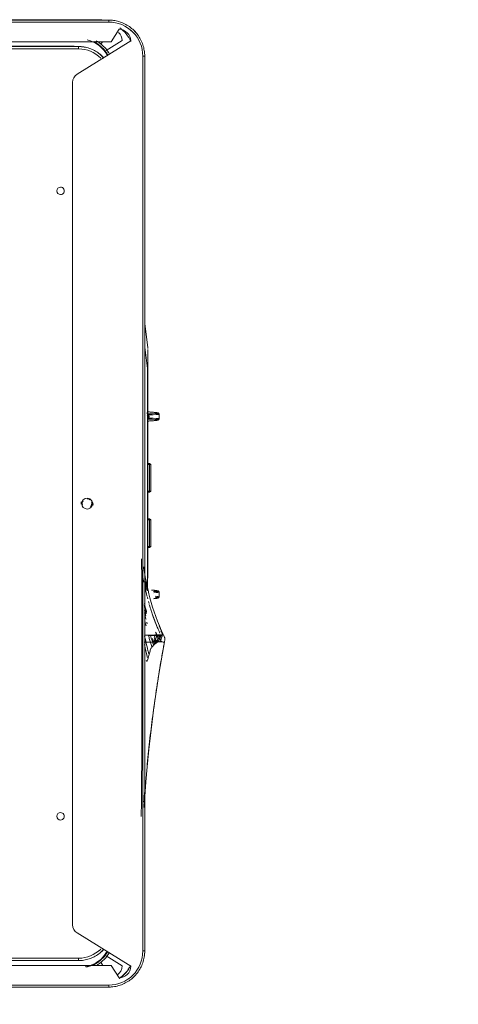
# Model space of a CAD drawing. Header units: millimetres. Extents: x 24644 to 52152, y 2709 to 38988.
# Tile 23 of 93: x 27694 to 27876, y 36672 to 37081. Entities that reach past the tile are written whole.
import ezdxf

# ---------------------------------------------------------------- set-up
doc = ezdxf.new("R2010")
doc.units = ezdxf.units.MM
doc.linetypes.add('ADSK_Скрыто', pattern=[300, 150, -150])
for name, color, linetype, lineweight in [('A-____-____-DIMS', 211, 'Continuous', 9), ('A-____-____-DIMS-50', 211, 'Continuous', 9), ('A-DETL-____-HDLN', 90, 'ADSK_Скрыто', 9), ('G-XREF-____-OTLN', 8, 'Continuous', 9)]:
    doc.layers.add(name, color=color, linetype=linetype, lineweight=lineweight)
doc.styles.add('GOST Common', font='GOST_Common.ttf', dxfattribs={"width": 0.9, "height": 125})
doc.dimstyles.new('ADSK_Основной_2_5_мм', dxfattribs={"dimscale": 304.8, "dimtxt": 0.412449, "dimasz": 0.328084, "dimexe": 0.246063, "dimexo": 0.000807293, "dimgap": 0.049213, "dimtad": 1, "dimdec": 0, "dimlfac": 304.8, "dimdsep": 46, "dimtxsty": 'GOST Common', "dimblk1": 'OBLIQUE', "dimblk2": 'OBLIQUE', "dimsah": 1, "dimcen": 0.09, "dimdle": 0.246063, "dimazin": 2, "dimtfac": 1, "dimtdec": 4, "dimtix": 1, "dimtmove": 0, "dimatfit": 3, "dimfxl": 1, "dimtvp": 1, "dimtolj": 1, "dimtzin": 0, "dimlwd": 20, "dimlwe": 20, "dimarcsym": 2})

# ---------------------------------------------------------------- blocks, each defined once
blk = doc.blocks.new('City Class FR - City Class F_iam-1595380-В_Этаж 01_Вентиляция')
at = {"layer": 'A-DETL-____-HDLN'}
for p, q in [((172.58, -245.94), (172.58, -245.89)), ((47.19, -276.83), (47.21, -276.83)), ((47.3, -276.82), (47.3, -276.75)), ((-72.43, -282.56), (-72.44, -282.52)), ((-72.43, -282.62), (-72.43, -282.59)), ((-72.43, -282.68), (-72.43, -282.65)), ((-72, -283.56), (-72, -283.59))]:
    blk.add_line(p, q, dxfattribs=at)
at = {"layer": 'A-DETL-____-HDLN', "flags": 128}
for points in [[(18.72, -277.46), (18.72, -277.46), (18.73, -277.46), (18.73, -277.46), (18.73, -277.46), (18.74, -277.46), (18.74, -277.46)], [(18.78, -277.46), (18.77, -277.46), (18.77, -277.46), (18.76, -277.46), (18.76, -277.46), (18.76, -277.46), (18.76, -277.46)], [(-56.73, -281.32), (-56.76, -281.23), (-56.78, -281.13), (-56.81, -281.02)], [(-53.75, -281.31), (-53.72, -281.22), (-53.7, -281.12), (-53.68, -281.01)], [(17.27, -281.16), (17.24, -281.07), (17.22, -280.97), (17.19, -280.86)], [(20.25, -281.15), (20.28, -281.06), (20.3, -280.96), (20.32, -280.85)], [(-73.47, -284.19), (-73.55, -284.2), (-73.63, -284.21), (-73.71, -284.22), (-73.78, -284.22), (-73.86, -284.23)]]:
    blk.add_lwpolyline(points, dxfattribs=at)
at = {"layer": 'A-DETL-____-HDLN'}
for points in [[(38.72, -276.89), (38.73, -276.89), (38.73, -276.88), (38.74, -276.87)], [(47.18, -276.82), (47.15, -276.83), (47.12, -276.83), (47.08, -276.83)], [(47.24, -276.82), (47.24, -276.82), (47.23, -276.82), (47.21, -276.83)], [(-72.86, -282.2), (-72.89, -282.19), (-72.92, -282.18), (-72.96, -282.17)], [(-72.58, -282.34), (-72.6, -282.32), (-72.63, -282.3), (-72.67, -282.29)], [(-72.52, -282.38), (-72.54, -282.36), (-72.56, -282.35), (-72.58, -282.34)], [(-72.46, -282.45), (-72.47, -282.44), (-72.47, -282.43), (-72.48, -282.42)], [(-75, -284.12), (-75, -284.12), (-75, -284.09), (-75, -284.04)], [(-74.84, -283.08), (-74.83, -283.12), (-74.83, -283.13), (-74.83, -283.13)], [(-74.83, -283.13), (-74.83, -283.13), (-74.82, -283.1), (-74.82, -283.06)], [(-72.51, -283.06), (-72.47, -283.07), (-72.41, -283.1), (-72.36, -283.12), (-72.33, -283.13)], [(-72.42, -282.78), (-72.43, -282.78), (-72.43, -282.74), (-72.43, -282.69)], [(-72.42, -282.74), (-72.42, -282.77), (-72.42, -282.78), (-72.42, -282.78)], [(-72.21, -283.18), (-72.18, -283.2), (-72.16, -283.21), (-72.13, -283.23)], [(-72.13, -283.23), (-72.11, -283.24), (-72.08, -283.27), (-72.05, -283.3), (-72.04, -283.31)], [(-72, -283.59), (-72, -283.65), (-72.01, -283.69), (-72.01, -283.69)], [(-72.01, -283.69), (-72.01, -283.7), (-72.01, -283.69), (-72.01, -283.66)]]:
    blk.add_open_spline(points, degree=3, dxfattribs=at)
at = {"layer": 'G-XREF-____-OTLN'}
for p, q in [((-209.49, -262.24), (-210.12, 26.85)), ((173.88, 27.68), (174.51, -261.41)), ((-207.97, -40.43), (-207.52, -248.62)), ((-207.97, -40.43), (-207.52, -248.62)), ((-206.52, -248.62), (-206.97, -40.43)), ((171.02, -39.61), (171.48, -247.8)), ((172.48, -247.8), (172.02, -39.61)), ((172.59, -245.27), (172.15, -39.6)), ((183.67, -256.68), (183.28, -79.68)), ((183.67, -256.68), (183.28, -79.68)), ((-218.88, -84.17), (-218.5, -261.17)), ((-218.88, -84.17), (-218.5, -261.17)), ((-218.08, -84.17), (-217.7, -261.17)), ((182.7, -260.3), (182.32, -83.3)), ((183.5, -260.29), (183.12, -83.3)), ((157.57, -245.35), (-192.63, -246.11)), ((172.58, -245.89), (172.59, -245.33)), ((-196.03, -248.01), (-209.81, -270.35)), ((174.86, -269.51), (160.98, -247.24)), ((172.46, -248.47), (172.46, -248.42)), ((172.58, -245.94), (172.58, -245.89)), ((173.56, -257.1), (174.5, -257.68)), ((183.49, -261.01), (183.65, -257.4)), ((183.5, -260.29), (183.67, -256.68)), ((183.65, -257.4), (183.67, -256.8)), ((-205.56, -260.11), (-209.64, -266.73)), ((-209.5, -258.73), (-208.19, -257.92)), ((175.02, -265.9), (170.87, -259.24)), ((174.51, -261.41), (179.72, -264.63)), ((-214.7, -265.48), (-209.49, -262.24)), ((-203.47, -275.34), (-8, -274.91)), ((-203.46, -276.13), (-8, -275.71)), ((-203.46, -276.13), (-8, -275.71)), ((38.72, -276.89), (-48.43, -277.11)), ((-39.23, -277.04), (2.71, -276.95)), ((-35.75, -276.93), (-35.75, -277.82)), ((-35.25, -278.26), (-35.75, -277.76)), ((-35.75, -277.82), (-35.25, -277.82)), ((-35.75, -277.82), (-35.25, -278.32)), ((-35.25, -277.82), (-35.25, -276.93)), ((-24.25, -277.79), (-35.25, -277.82)), ((-35.25, -278.32), (-35.25, -277.82)), ((-35.25, -278.32), (-24.25, -278.29)), ((-24.25, -276.91), (-24.25, -277.79)), ((-23.75, -277.73), (-24.25, -278.23)), ((-24.25, -277.79), (-23.75, -277.79)), ((-24.25, -278.29), (-23.75, -277.79)), ((-24.25, -277.79), (-24.25, -278.29)), ((-23.75, -277.79), (-23.75, -276.91)), ((-12.75, -276.89), (-12.75, -277.77)), ((-12.25, -278.21), (-12.75, -277.71)), ((-12.75, -277.77), (-12.25, -277.77)), ((-12.75, -277.77), (-12.25, -278.27)), ((-12.25, -277.77), (-12.25, -276.89)), ((-1.25, -277.74), (-12.25, -277.77)), ((-12.25, -278.27), (-12.25, -277.77)), ((-1.25, -278.24), (-12.25, -278.27)), ((-8, -274.91), (168.53, -274.53)), ((-8, -275.71), (168.54, -275.33)), ((-8, -275.71), (168.54, -275.33)), ((-1.25, -276.86), (-1.25, -277.74)), ((-0.75, -277.68), (-1.25, -278.18)), ((-1.25, -277.74), (-0.75, -277.74)), ((-1.25, -278.24), (-0.75, -277.74)), ((-1.25, -277.74), (-1.25, -278.24)), ((-0.75, -277.74), (-0.75, -276.86)), ((38.72, -276.89), (39.09, -276.89)), ((38.75, -276.78), (47.56, -275.59)), ((47.19, -276.83), (47.21, -276.83)), ((57.34, -275.57), (47.29, -276.82)), ((47.3, -276.82), (57.33, -275.57)), ((47.3, -276.82), (47.3, -276.75)), ((-72.43, -282.56), (-72.44, -282.52)), ((-72.43, -282.62), (-72.43, -282.59)), ((-72.43, -282.68), (-72.43, -282.65)), ((-72, -283.56), (-72, -283.59))]:
    blk.add_line(p, q, dxfattribs=at)
at = {"layer": 'G-XREF-____-OTLN', "flags": 128}
for points in [[(-207.52, -248.62), (-207.51, -249.18), (-207.47, -249.74), (-207.42, -250.3), (-207.34, -250.85), (-207.24, -251.4), (-207.11, -251.95), (-206.97, -252.49), (-206.8, -253.02), (-206.61, -253.55), (-206.41, -254.07), (-206.18, -254.58), (-205.93, -255.08), (-205.66, -255.57), (-205.37, -256.05), (-205.06, -256.52), (-204.73, -256.98), (-204.39, -257.42), (-204.03, -257.85), (-203.65, -258.26), (-203.25, -258.66), (-202.84, -259.04)], [(167.73, -258.33), (168.14, -257.95), (168.54, -257.56), (168.92, -257.15), (169.29, -256.72), (169.63, -256.28), (169.96, -255.83), (170.27, -255.37), (170.57, -254.89), (170.84, -254.4), (171.09, -253.9), (171.32, -253.39), (171.54, -252.87), (171.73, -252.35), (171.9, -251.81), (172.05, -251.27), (172.17, -250.73), (172.28, -250.18), (172.36, -249.62), (172.42, -249.07), (172.46, -248.51), (172.46, -248.47)], [(-218.5, -261.17), (-218.48, -261.77), (-218.45, -262.36), (-218.38, -262.96), (-218.3, -263.56), (-218.19, -264.15), (-218.06, -264.73), (-217.9, -265.31), (-217.72, -265.88), (-217.52, -266.45), (-217.3, -267), (-217.05, -267.55), (-216.79, -268.09), (-216.5, -268.61), (-216.19, -269.13), (-215.86, -269.63), (-215.51, -270.12), (-215.14, -270.59), (-214.75, -271.05), (-214.35, -271.49), (-213.92, -271.92), (-213.48, -272.32), (-213.03, -272.71), (-212.56, -273.09), (-212.07, -273.44), (-211.57, -273.77), (-211.06, -274.09), (-210.54, -274.38), (-210, -274.65), (-209.46, -274.9), (-208.9, -275.13), (-208.34, -275.33), (-207.77, -275.51), (-207.19, -275.67), (-206.6, -275.81), (-206.01, -275.92), (-205.42, -276.01), (-204.82, -276.07), (-204.22, -276.12), (-203.63, -276.13), (-203.46, -276.13)], [(168.54, -275.33), (169.14, -275.31), (169.73, -275.27), (170.33, -275.21), (170.93, -275.13), (171.52, -275.02), (172.1, -274.89), (172.68, -274.73), (173.25, -274.55), (173.82, -274.35), (174.37, -274.13), (174.92, -273.88), (175.46, -273.62), (175.98, -273.33), (176.5, -273.02), (177, -272.69), (177.49, -272.34), (177.96, -271.97), (178.42, -271.58), (178.86, -271.18), (179.29, -270.75), (179.69, -270.31), (180.09, -269.86), (180.46, -269.39), (180.81, -268.9), (181.14, -268.4), (181.46, -267.89), (181.75, -267.37), (182.02, -266.83), (182.27, -266.29), (182.5, -265.73), (182.7, -265.17), (182.88, -264.59), (183.04, -264.02), (183.18, -263.43), (183.29, -262.84), (183.38, -262.25), (183.44, -261.65), (183.49, -261.05), (183.49, -261.01)], [(-147.61, -274.58), (-146.91, -274.59), (-142.2, -274.65), (-134.02, -274.7), (-122.97, -274.72), (-116.49, -274.72), (-104.94, -274.72), (-89.02, -274.71), (-75.18, -274.69)], [(-143.85, -275.72), (-143.21, -275.74), (-133.08, -276.42), (-126.96, -276.95), (-119.75, -277.66), (-111.53, -278.58), (-102.2, -279.77), (-87.51, -281.94), (-74.99, -284.07)], [(-72.19, -274.69), (-72.81, -274.69), (-73.4, -274.69), (-74.44, -274.69), (-75.18, -274.7)], [(-72.19, -274.69), (-64.49, -274.65), (-57.96, -274.62), (-52.55, -274.58), (-48.02, -274.54), (-41.82, -274.44), (-40.4, -274.39)], [(-53.78, -276.97), (-9.63, -276.88), (38.75, -276.78)], [(-48.43, -277.11), (-9.66, -277.01), (38.72, -276.89)], [(-39.43, -277.04), (-39.37, -277.04), (-39.23, -277.04)], [(2.71, -276.95), (2.85, -276.95), (2.91, -276.94)], [(17.77, -281.62), (17.47, -281.49), (17.36, -281.36), (17.3, -281.25), (17.27, -281.16), (17.24, -281.07), (17.22, -280.97), (17.19, -280.86), (17.17, -280.74), (17.15, -280.61), (17.13, -280.47), (17.11, -280.32), (17.09, -280.16), (17.07, -279.98), (17.05, -279.79), (17.03, -279.59), (17.01, -279.38), (16.99, -279.16), (16.97, -278.93), (16.95, -278.68), (16.93, -278.43), (16.92, -278.17), (16.9, -277.9), (16.88, -277.62), (16.87, -277.33), (16.85, -277.03), (16.85, -276.96)], [(18.09, -276.83), (18.65, -277.46), (18.7, -277.46), (18.72, -277.46), (18.72, -277.46), (18.73, -277.46), (18.73, -277.46), (18.73, -277.46), (18.74, -277.46), (18.74, -277.46)], [(19.5, -276.71), (18.84, -277.46), (18.8, -277.46), (18.78, -277.46), (18.77, -277.46), (18.77, -277.46), (18.76, -277.46), (18.76, -277.46), (18.76, -277.46), (18.76, -277.46)], [(19.75, -281.62), (20.04, -281.49), (20.16, -281.35), (20.21, -281.25), (20.25, -281.15), (20.28, -281.06), (20.3, -280.96), (20.32, -280.85), (20.34, -280.74), (20.37, -280.61), (20.39, -280.47), (20.41, -280.31), (20.43, -280.15), (20.44, -279.97), (20.46, -279.78), (20.48, -279.58), (20.5, -279.37), (20.52, -279.15), (20.54, -278.92), (20.56, -278.68), (20.57, -278.42), (20.59, -278.16), (20.61, -277.89), (20.62, -277.61), (20.64, -277.32), (20.65, -277.02), (20.66, -276.96)], [(-56.23, -281.78), (-56.53, -281.65), (-56.64, -281.52), (-56.7, -281.41), (-56.73, -281.32), (-56.76, -281.23), (-56.78, -281.13), (-56.81, -281.02), (-56.83, -280.9), (-56.85, -280.77), (-56.87, -280.63), (-56.89, -280.48), (-56.91, -280.32), (-56.93, -280.14), (-56.95, -279.95), (-56.97, -279.75), (-56.99, -279.54)], [(-56.23, -281.78), (-55.86, -281.81), (-55.48, -281.83), (-55.1, -281.83), (-54.72, -281.82), (-54.35, -281.79), (-54.25, -281.78)], [(-54.25, -281.78), (-53.96, -281.65), (-53.84, -281.51), (-53.79, -281.41), (-53.75, -281.31), (-53.72, -281.22), (-53.7, -281.12), (-53.68, -281.01), (-53.66, -280.9), (-53.63, -280.77), (-53.61, -280.63), (-53.59, -280.47), (-53.57, -280.31), (-53.56, -280.13), (-53.54, -279.95), (-53.52, -279.75), (-53.5, -279.53), (-53.48, -279.31), (-53.46, -279.08), (-53.44, -278.84), (-53.43, -278.58)], [(17.77, -281.62), (18.14, -281.65), (18.52, -281.67), (18.9, -281.67), (19.28, -281.65), (19.65, -281.63), (19.75, -281.62)], [(-72.01, -283.7), (-72.76, -284.01), (-73.12, -284.12), (-73.3, -284.16), (-73.47, -284.19), (-73.55, -284.2), (-73.63, -284.21), (-73.71, -284.22), (-73.78, -284.22), (-73.86, -284.23), (-74.01, -284.23), (-75.01, -284.13)]]:
    blk.add_lwpolyline(points, dxfattribs=at)
at = {"layer": 'G-XREF-____-OTLN'}
for centre, major_axis, ratio, start_param, end_param in [((-147.54, -241), (-1.55, 0.07), 0.999987, 3.189473, 6.331065), ((-147.54, -241), (-1.55, 0.07), 0.999987, 0.04788, 3.189473), ((112.46, -240.43), (-1.55, 0.07), 0.999987, 3.189473, 6.331065), ((112.46, -240.43), (-1.55, 0.07), 0.999987, 0.04788, 3.189473), ((157.58, -249.35), (-4, 0.18), 0.999987, 3.744468, 4.760269), ((158.59, -245.25), (-13.99, 0.64), 0.999987, 3.141593, 3.189473), ((158.59, -245.3), (-13.99, 0.64), 0.999987, 3.141593, 3.189473), ((-193.52, -248.54), (-13.99, 0.64), 0.999987, 0.04788, 0.106645), ((-206.52, -248.62), (1, 0.002), 0.005175, 3.141593, 4.712141), ((-193.52, -248.59), (-13.99, 0.64), 0.999987, 0.04788, 0.107322), ((-193.52, -248.6), (-12.99, 0.59), 0.999987, 0.04788, 0.833278), ((-192.62, -250.11), (-4, 0.18), 0.999987, 4.760269, 5.77607), ((-17.52, -251.77), (-2.25, 0.1), 0.999987, 3.189473, 6.331065), ((-17.51, -251.71), (-2, 0.09), 0.999987, 4.142626, 5.037101), ((-17.51, -251.66), (-2, 0.09), 0.999987, 4.177243, 5.018943), ((-17.52, -251.72), (-2.5, 0.11), 0.999987, 4.477005, 4.843332), ((158.48, -247.83), (-12.99, 0.59), 0.999987, 2.404074, 3.189473), ((171.48, -247.8), (1, 0.002), 0.005175, 4.712141, 6.282937), ((158.48, -247.83), (-13.99, 0.64), 0.999987, 3.016128, 3.189473), ((158.48, -247.78), (-13.99, 0.64), 0.999987, 3.026565, 3.189473), ((-197.35, -249.12), (-13.19, 0.6), 0.999987, 0.257568, 0.815669), ((-197.35, -249.12), (-12.99, 0.59), 0.999987, 0.21953, 1.114499), ((-17.52, -251.77), (-2.25, 0.1), 0.999987, 0.04788, 3.189473), ((-17.51, -251.66), (-2, 0.09), 0.999987, 0.864511, 1.970028), ((-17.51, -251.71), (-2, 0.09), 0.999987, 0.899128, 1.95187), ((-17.51, -251.71), (-2, 0.09), 0.999987, 2.52273, 3.141593), ((162.64, -248.34), (-12.99, 0.59), 0.999987, 2.100031, 2.948572), ((-197.35, -249.12), (-13.99, 0.64), 0.999987, 0.603351, 0.701711), ((-193.52, -248.54), (-13.19, 0.6), 0.999987, 0.777606, 0.833278), ((-17.52, -251.72), (-2.5, 0.11), 0.999987, 1.271607, 1.737534), ((158.48, -247.83), (-13.99, 0.64), 0.999987, 2.357514, 2.518847), ((158.48, -247.78), (-13.99, 0.64), 0.999987, 2.404074, 2.512562), ((162.64, -248.34), (-13.19, 0.6), 0.999987, 2.101086, 2.38609), ((162.64, -248.34), (-13.99, 0.64), 0.999987, 2.533798, 2.680358), ((168.67, -256.71), (-14.98, 0.69), 0.999987, 3.141593, 3.189473), ((-217.7, -261.16), (0.8, 0.002), 0.005175, 3.141593, 4.712141), ((-203.5, -261.13), (-14.98, 0.69), 0.999987, 0.04788, 0.14622), ((-203.5, -261.14), (-14.19, 0.65), 0.999987, 0.04788, 1.618676), ((-197.35, -249.12), (-13.19, 0.6), 0.999987, 0.850861, 1.113796), ((-197.35, -249.12), (-13.99, 0.64), 0.999987, 0.967623, 1.05857), ((-193.52, -248.59), (-13.99, 0.64), 0.999987, 0.786574, 0.889788), ((-193.52, -248.54), (-13.99, 0.64), 0.999987, 0.833278, 0.89147), ((168.5, -260.33), (-14.19, 0.65), 0.999987, 1.618676, 3.189473), ((162.64, -248.34), (-13.99, 0.64), 0.999987, 2.178367, 2.269445), ((182.7, -260.29), (0.8, 0.002), 0.005175, 4.712141, 6.282937), ((168.5, -260.33), (-14.98, 0.69), 0.999987, 3.051487, 3.189473), ((-203.33, -257.52), (-14.16, 0.65), 0.999987, 0.650685, 1.160254), ((-203.33, -257.52), (-14.09, 0.64), 0.999987, 0.651395, 1.161353), ((-209.7, -265.35), (-4.99, 0.23), 0.999987, 0.072495, 1.594062), ((-209.53, -261.73), (-4.99, 0.23), 0.999987, 0.690904, 1.594062), ((168.67, -256.71), (-14.16, 0.65), 0.999987, 2.054638, 2.572619), ((174.72, -264.52), (-4.99, 0.23), 0.999987, 1.643291, 3.164858), ((174.89, -260.9), (-4.99, 0.23), 0.999987, 1.643291, 2.404074), ((168.5, -260.33), (-14.98, 0.69), 0.999987, 2.331136, 2.486693), ((168.5, -260.33), (-14.16, 0.65), 0.999987, 2.404074, 2.600275), ((-203.5, -261.13), (-14.98, 0.69), 0.999987, 0.778888, 0.889682), ((-203.5, -261.13), (-14.98, 0.69), 0.999987, 1.474516, 1.618676), ((-203.47, -275.33), (-0.002, 0.8), 0.000248, 1.575972, 3.141593), ((17.35, -276.94), (0.499, 0.026), 0.526838, 3.080388, 3.141593), ((17.14, -272.26), (-0.18, 8.87), 0.051989, 2.126511, 4.14449), ((18.13, -277.01), (-0.5, 0.007), 0.537135, 0.061675, 1.509599), ((17.58, -272.25), (-0.19, 9.37), 0.051989, 3.135501, 4.14449), ((19.37, -277.01), (0.5, 0.009), 0.537128, 4.772998, 6.220923), ((19.89, -272.24), (0.15, 9.37), 0.052485, 2.138704, 3.147693), ((20.33, -272.25), (0.14, 8.88), 0.052485, 2.138704, 4.156683), ((20.16, -276.93), (-0.499, 0.024), 0.526816, 3.141593, 3.20338), ((168.53, -274.53), (-0.002, 0.8), 0.000248, 1.575972, 3.141593), ((168.5, -260.33), (-14.98, 0.69), 0.999987, 1.618676, 1.762837), ((-56.86, -272.42), (-0.18, 8.87), 0.051989, 2.688037, 3.615339), ((-56.42, -272.41), (-0.19, 9.37), 0.051989, 2.576385, 3.135162), ((-56.42, -272.41), (-0.19, 9.37), 0.051989, 3.135501, 3.734914), ((-54.11, -272.4), (0.15, 9.37), 0.052485, 2.450078, 3.147693), ((-54.11, -272.4), (0.15, 9.37), 0.052485, 3.148085, 3.729955), ((-53.67, -272.41), (0.14, 8.88), 0.052485, 2.499231, 3.818154), ((17.58, -272.25), (-0.19, 9.37), 0.051989, 2.548225, 3.135162), ((19.89, -272.24), (0.15, 9.37), 0.052485, 3.148085, 3.729955)]:
    blk.add_ellipse(centre, major_axis=major_axis, ratio=ratio, start_param=start_param, end_param=end_param, dxfattribs=at)
for points, knots in [([(-209.59, -255.98), (-209.24, -256.62), (-208.52, -257.68), (-207.24, -259.09), (-205.85, -260.33), (-204.84, -261.02), (-204.24, -261.35)], [0.1029926, 0.1029926, 0.1029926, 0.1029926, 0.3333333, 0.5, 0.6666667, 0.8830029, 0.8830029, 0.8830029, 0.8830029]), ([(-203.82, -260.67), (-203.91, -260.62), (-204.45, -260.31), (-205.42, -259.64), (-206.69, -258.51), (-207.82, -257.25), (-208.74, -255.93), (-209.22, -254.98), (-209.43, -254.5)], [0.1365701, 0.1365701, 0.1365701, 0.1365701, 0.1666667, 0.3333333, 0.5, 0.6666667, 0.8333333, 1, 1, 1, 1]), ([(174.54, -254.1), (174.38, -254.44), (173.96, -255.24), (173.14, -256.43), (172.01, -257.7), (170.75, -258.83), (169.71, -259.55), (169.08, -259.91), (168.91, -260)], [0.0502941, 0.0502941, 0.0502941, 0.0502941, 0.1666667, 0.3333333, 0.5, 0.6666667, 0.8333333, 0.8925176, 0.8925176, 0.8925176, 0.8925176]), ([(169.34, -260.68), (170.03, -260.31), (171.13, -259.57), (172.59, -258.25), (173.71, -257), (174.32, -256.13), (174.59, -255.69)], [0.0868997, 0.0868997, 0.0868997, 0.0868997, 0.3333333, 0.5, 0.6666667, 0.8297312, 0.8297312, 0.8297312, 0.8297312]), ([(-75, -284.04), (-75.57, -283.94), (-77.9, -283.52), (-83.74, -282.5), (-92.53, -281.09), (-103.11, -279.57), (-113.72, -278.24), (-121.45, -277.4), (-125.64, -276.98), (-126.29, -276.92)], [-113.969137, -113.969137, -113.969137, -113.969137, -112.219955, -106.876147, -96.188533, -85.500918, -74.813303, -64.125688, -62.174224, -62.174224, -62.174224, -62.174224]), ([(-82.76, -276.52), (-82.84, -276.57), (-82.96, -276.67), (-82.96, -276.86), (-82.58, -277.1), (-81.72, -277.36), (-80.31, -277.68), (-78.96, -277.98), (-78, -278.32), (-77.5, -278.6), (-77.09, -278.9), (-76.53, -279.3), (-75.95, -279.85), (-75.41, -280.57), (-75.03, -281.3), (-74.89, -281.98), (-74.92, -282.8), (-75.07, -283.64), (-75, -284.21), (-75, -284.11), (-75, -284.04)], [0.2, 0.2, 0.2, 0.2, 0.2125, 0.225, 0.25, 0.275, 0.3, 0.35, 0.375, 0.4, 0.425, 0.45, 0.5, 0.55, 0.6, 0.65, 0.7, 0.8, 0.9, 1, 1, 1, 1]), ([(-76.1, -275.78), (-77.8, -276.12), (-79.6, -276.51), (-81.38, -276.93), (-81.53, -276.97)], [-0.20717011, -0.20717011, -0.20717011, -0.20717011, -0.125, -0.1172475, -0.1172475, -0.1172475, -0.1172475]), ([(-79.99, -277.58), (-79.5, -277.45), (-77.03, -276.82), (-74.48, -276.23), (-72.38, -275.8)], [-0.8999686, -0.8999686, -0.8999686, -0.8999686, -0.875, -0.7741154, -0.7741154, -0.7741154, -0.7741154]), ([(-77.28, -278.89), (-76.18, -278.54), (-74.55, -278.04), (-72.89, -277.57), (-72.36, -277.43)], [-0.93240576, -0.93240576, -0.93240576, -0.93240576, -0.875, -0.84881429, -0.84881429, -0.84881429, -0.84881429]), ([(-75.13, -275.59), (-75.12, -275.89), (-75.09, -276.66), (-75.04, -278.1), (-74.98, -279.73), (-74.92, -281.26), (-74.87, -282.52), (-74.84, -283.08), (-74.83, -283.13), (-74.83, -283.13)], [-0.7577692, -0.7577692, -0.7577692, -0.7577692, -0.6666667, -0.5555556, -0.4444444, -0.3333333, -0.2222222, -0.1111111, -0.066232, -0.066232, -0.066232, -0.066232]), ([(-72.22, -275.97), (-72.22, -276.15), (-72.24, -276.76), (-72.28, -277.96), (-72.32, -279.53), (-72.36, -281.01), (-72.4, -282.22), (-72.42, -282.73), (-72.42, -282.78), (-72.42, -282.78)], [0.2844266, 0.2844266, 0.2844266, 0.2844266, 0.3333333, 0.4444444, 0.5555556, 0.6666667, 0.7777778, 0.8888889, 0.928379, 0.928379, 0.928379, 0.928379]), ([(-72, -283.59), (-67.05, -281.26), (-57.73, -277.9), (-48.05, -275.99), (-43.7, -275.36)], [0, 0, 0, 0, 0.25, 0.4509828, 0.4509828, 0.4509828, 0.4509828]), ([(-65.58, -276.37), (-65.15, -276.27), (-64.27, -276.06), (-63.37, -275.85), (-62.9, -275.75)], [-0.77045805, -0.77045805, -0.77045805, -0.77045805, -0.75, -0.72825746, -0.72825746, -0.72825746, -0.72825746]), ([(-64.11, -276.3), (-63.86, -276.24), (-63.15, -276.06), (-62.42, -275.9), (-61.95, -275.79)], [-0.76186594, -0.76186594, -0.76186594, -0.76186594, -0.75, -0.72795688, -0.72795688, -0.72795688, -0.72795688]), ([(-59.55, -275.61), (-60.35, -275.75), (-61.56, -275.96), (-62.74, -276.19), (-63.15, -276.27)], [0.65159608, 0.65159608, 0.65159608, 0.65159608, 0.6875, 0.70622811, 0.70622811, 0.70622811, 0.70622811]), ([(-63.1, -276.55), (-62.62, -276.42), (-61.48, -276.13), (-60.32, -275.86), (-59.63, -275.7)], [-0.7725632, -0.7725632, -0.7725632, -0.7725632, -0.75, -0.71816078, -0.71816078, -0.71816078, -0.71816078]), ([(-62.65, -276.64), (-62.08, -276.49), (-60.82, -276.16), (-59.53, -275.85), (-58.83, -275.69)], [-0.77724897, -0.77724897, -0.77724897, -0.77724897, -0.75, -0.71728446, -0.71728446, -0.71728446, -0.71728446]), ([(-50.15, -275.85), (-50.67, -275.95), (-51.76, -276.16), (-52.84, -276.39), (-53.41, -276.52)], [0.6425471, 0.6425471, 0.6425471, 0.6425471, 0.66666667, 0.69357634, 0.69357634, 0.69357634, 0.69357634]), ([(-49.88, -275.93), (-50.42, -276.03), (-51.41, -276.23), (-52.41, -276.44), (-52.87, -276.54)], [0.64154684, 0.64154684, 0.64154684, 0.64154684, 0.66666667, 0.68828435, 0.68828435, 0.68828435, 0.68828435]), ([(-50.76, -275.88), (-51.13, -275.95), (-51.75, -276.08), (-52.37, -276.2), (-52.61, -276.26)], [-0.35083089, -0.35083089, -0.35083089, -0.35083089, -0.33333333, -0.32179929, -0.32179929, -0.32179929, -0.32179929]), ([(-49.88, -276.04), (-50.38, -276.14), (-51.27, -276.32), (-52.15, -276.5), (-52.53, -276.59)], [0.64304335, 0.64304335, 0.64304335, 0.64304335, 0.66666667, 0.68457718, 0.68457718, 0.68457718, 0.68457718]), ([(-50.69, -276.3), (-50.91, -276.35), (-51.39, -276.44), (-51.87, -276.55), (-52.13, -276.6)], [0.65642177, 0.65642177, 0.65642177, 0.65642177, 0.66666667, 0.67892034, 0.67892034, 0.67892034, 0.67892034]), ([(-50.64, -276.38), (-50.87, -276.43), (-51.36, -276.53), (-51.85, -276.64), (-52.1, -276.69)], [0.65582065, 0.65582065, 0.65582065, 0.65582065, 0.66666667, 0.67885603, 0.67885603, 0.67885603, 0.67885603]), ([(-50.59, -276.46), (-50.83, -276.51), (-51.34, -276.62), (-51.84, -276.73), (-52.1, -276.78)], [0.6552338, 0.6552338, 0.6552338, 0.6552338, 0.66666667, 0.67899935, 0.67899935, 0.67899935, 0.67899935]), ([(-49.88, -276.41), (-50.36, -276.51), (-51.05, -276.65), (-51.75, -276.8), (-51.97, -276.85)], [0.64425332, 0.64425332, 0.64425332, 0.64425332, 0.66666667, 0.67711014, 0.67711014, 0.67711014, 0.67711014]), ([(18.07, -276.88), (18.1, -276.94), (18.16, -277.03), (18.29, -277.14), (18.48, -277.25), (18.63, -277.27), (18.75, -277.28)], [0.1875, 0.1875, 0.1875, 0.1875, 0.375, 0.53125, 0.6875, 1, 1, 1, 1]), ([(18.75, -277.28), (18.82, -277.27), (18.94, -277.26), (19.11, -277.2), (19.26, -277.1), (19.33, -277.02), (19.36, -276.98)], [0, 0, 0, 0, 0.1875, 0.375, 0.53125, 0.6875, 0.6875, 0.6875, 0.6875]), ([(44.82, -276.86), (44.44, -276.86), (43.79, -276.86), (42.84, -276.86), (42.08, -276.86), (41.29, -276.86), (40.61, -276.86), (40.05, -276.85), (39.63, -276.84), (39.27, -276.83), (38.98, -276.81), (38.83, -276.8), (38.75, -276.78)], [0.5, 0.5, 0.5, 0.5, 0.625, 0.6875, 0.75, 0.8125, 0.875, 0.90625, 0.9375, 0.96875, 0.984375, 1, 1, 1, 1]), ([(-74.82, -283.06), (-74.82, -283.01), (-74.81, -282.95), (-74.83, -282.85), (-74.88, -282.8), (-74.92, -282.77)], [-1, -1, -1, -1, -0.8, -0.7, -0.6, -0.6, -0.6, -0.6]), ([(-72.01, -283.69), (-72.01, -283.7), (-72.02, -283.65), (-72.02, -283.36), (-72.03, -283.06)], [0.0718029, 0.0718029, 0.0718029, 0.0718029, 0.1111111, 0.2222222, 0.2222222, 0.2222222, 0.2222222])]:
    blk.add_open_spline(points, degree=3, knots=knots, dxfattribs=at)
for points in [[(-136.82, -275.99), (-138.43, -275.86), (-140.04, -275.74), (-141.65, -275.62)], [(-133, -276.3), (-133.91, -276.23), (-134.81, -276.15), (-135.71, -276.08)], [(-76.48, -279.64), (-75.12, -279.16), (-73.74, -278.7), (-72.34, -278.26)], [(-72.08, -280.49), (-72.09, -279.99), (-72.11, -278.95), (-72.14, -277.48), (-72.16, -276.28), (-72.17, -275.83), (-72.18, -275.74)], [(-68.35, -276.4), (-67.77, -276.26), (-67.18, -276.12), (-66.6, -275.99)], [(-67.39, -276.83), (-67.17, -276.78), (-66.96, -276.72), (-66.74, -276.66)], [(-62.48, -276.16), (-61.85, -276.01), (-61.22, -275.86), (-60.57, -275.71)], [(-62.02, -278.55), (-61.17, -278.26), (-60.31, -278), (-59.45, -277.74)], [(-59.02, -277.61), (-58.75, -277.53), (-58.47, -277.45), (-58.2, -277.38)], [(-57.06, -277.06), (-56.75, -276.98), (-56.44, -276.89), (-56.13, -276.81)], [(-55.82, -276.73), (-54.66, -276.44), (-53.49, -276.16), (-52.31, -275.9)], [(-50.11, -275.44), (-49.28, -275.27), (-48.44, -275.12), (-47.61, -274.97)], [(-44, -275.4), (-44.33, -275.45), (-44.65, -275.5), (-44.98, -275.55)], [(17.6, -276.88), (17.62, -276.93), (17.63, -276.98), (17.63, -277.02)], [(18.09, -277.28), (18.1, -277.18), (18.08, -277.08), (18.04, -276.99)], [(19.45, -276.98), (19.42, -277.08), (19.4, -277.18), (19.4, -277.28)], [(19.87, -277.02), (19.86, -276.97), (19.88, -276.88), (19.97, -276.74), (20.11, -276.63), (20.22, -276.58), (20.28, -276.57)], [(38.72, -276.89), (38.73, -276.89), (38.73, -276.88), (38.74, -276.87)], [(42.5, -276.88), (41.42, -276.88), (40.16, -276.89), (38.72, -276.89)], [(46.62, -276.84), (46.41, -276.84), (45.9, -276.85), (45.21, -276.85), (44.82, -276.86)], [(47.18, -276.82), (47.15, -276.83), (47.12, -276.83), (47.08, -276.83)], [(47.24, -276.82), (47.24, -276.82), (47.23, -276.82), (47.21, -276.83)], [(-76.1, -280.01), (-75.24, -279.68), (-74.36, -279.37), (-73.48, -279.06)], [(-74.17, -278.93), (-74.81, -279.11), (-75.44, -279.3), (-76.07, -279.49)], [(-74.47, -279.96), (-74.9, -280.1), (-75.32, -280.24), (-75.75, -280.39)], [(-75.74, -280.36), (-75.19, -280.14), (-74.63, -279.93), (-74.07, -279.72)], [(-75.4, -280.69), (-74.69, -280.4), (-73.99, -280.11), (-73.27, -279.84)], [(-74.37, -280.39), (-74.7, -280.51), (-75.03, -280.63), (-75.36, -280.75)], [(-74.3, -280.84), (-74.58, -280.94), (-74.85, -281.05), (-75.13, -281.16)], [(-75.09, -280.99), (-74.15, -280.58), (-73.19, -280.18), (-72.23, -279.8)], [(-74.32, -281.72), (-74.56, -281.83), (-74.79, -281.93), (-75.03, -282.04)], [(-74.94, -282.41), (-74.76, -282.45), (-74.59, -282.5), (-74.44, -282.54)], [(-74.91, -281.66), (-74.01, -281.23), (-73.1, -280.81), (-72.18, -280.42)], [(-74.13, -281.85), (-74.24, -281.83), (-74.47, -281.77), (-74.76, -281.7), (-74.91, -281.66)], [(-72.15, -281.49), (-72.92, -281.82), (-73.68, -282.17), (-74.44, -282.54)], [(-73.38, -282.05), (-73.57, -281.99), (-73.8, -281.94), (-74.13, -281.85)], [(-73.93, -281.75), (-72.93, -281.26), (-71.92, -280.8), (-70.91, -280.35)], [(-72.11, -281.99), (-72.63, -282.23), (-73.15, -282.48), (-73.67, -282.74)], [(-72.96, -282.17), (-72.67, -282.02), (-72.38, -281.88), (-72.09, -281.74)], [(-72.86, -282.2), (-72.89, -282.19), (-72.92, -282.18), (-72.96, -282.17)], [(-72.79, -282.23), (-72.55, -282.12), (-72.32, -282), (-72.08, -281.88)], [(-72.58, -282.34), (-72.6, -282.32), (-72.66, -282.29), (-72.74, -282.25), (-72.79, -282.23)], [(-72.52, -282.38), (-72.54, -282.36), (-72.56, -282.35), (-72.58, -282.34)], [(-72.46, -282.45), (-72.47, -282.44), (-72.47, -282.43), (-72.48, -282.42)], [(-72.06, -281.92), (-72.06, -281.48), (-72.07, -280.99), (-72.08, -280.49)], [(-72.03, -283.06), (-72.04, -282.75), (-72.05, -282.36), (-72.06, -281.92)], [(-68.31, -281.87), (-69.55, -282.39), (-70.78, -282.94), (-72, -283.52)], [(-68.55, -282.05), (-69.71, -282.54), (-70.86, -283.05), (-72, -283.59)], [(-71.38, -282.2), (-68.34, -280.81), (-65.26, -279.61), (-62.14, -278.59)], [(-69.56, -281.4), (-67.6, -280.56), (-65.61, -279.79), (-63.6, -279.08)], [(-74.83, -283.13), (-74.83, -283.13), (-74.82, -283.1), (-74.82, -283.06)], [(-74.44, -282.54), (-74.29, -282.58), (-74.01, -282.65), (-73.78, -282.71), (-73.67, -282.74)], [(-73.67, -282.74), (-73.34, -282.82), (-72.88, -282.94), (-72.61, -283.03), (-72.51, -283.06)], [(-72.51, -283.06), (-72.47, -283.07), (-72.41, -283.1), (-72.36, -283.12), (-72.33, -283.13)], [(-72.42, -282.78), (-72.43, -282.78), (-72.43, -282.74), (-72.43, -282.69)], [(-72.33, -283.13), (-72.29, -283.15), (-72.21, -283.18), (-72.16, -283.21), (-72.13, -283.23)], [(-72.13, -283.23), (-72.11, -283.24), (-72.08, -283.27), (-72.05, -283.3), (-72.04, -283.31)], [(-70.39, -282.62), (-70.93, -282.87), (-71.47, -283.12), (-72.01, -283.39)], [(-72, -283.59), (-72, -283.65), (-72.01, -283.69), (-72.01, -283.69)], [(-70.37, -282.69), (-70.91, -282.94), (-71.46, -283.19), (-72, -283.46)]]:
    blk.add_open_spline(points, degree=3, dxfattribs=at)
blk = doc.blocks.new('City Class FR - City Class 25 FR-1553726-В_Этаж 01_Вентиляция')
blk.add_blockref('City Class FR - City Class F_iam-1595380-В_Этаж 01_Вентиляция', (0, 0))
blk = doc.blocks.new('DIMBLOCK3-В_Этаж 01_Вентиляция')
at = {"layer": 'A-____-____-DIMS-50', "lineweight": 40}
for p, q in [((28284.81, 36887.58), (28234.81, 36937.58)), ((28284.81, 36887.58), (28334.81, 36837.58)), ((28284.81, 35887.58), (28234.81, 35937.58)), ((28284.81, 35887.58), (28334.81, 35837.58))]:
    blk.add_line(p, q, dxfattribs=at)
at = {"layer": 'A-____-____-DIMS-50', "lineweight": 20}
for p, q in [((28284.81, 36887.58), (28209.81, 36887.58)), ((28284.81, 35812.58), (28284.81, 36887.58)), ((28284.81, 36887.58), (28289.1, 36887.58)), ((28284.81, 35887.58), (27490.24, 35887.58)), ((28284.81, 35887.58), (28359.81, 35887.58))]:
    blk.add_line(p, q, dxfattribs=at)
at = {"layer": 'A-____-____-DIMS-50', "color": 0, "lineweight": 20, "insert": (28106.45, 36241.63), "char_height": 125, "width": 350.2956, "attachment_point": 1, "rotation": 90, "line_spacing_factor": 1.022761, "style": 'GOST Common'}
blk.add_mtext('1000', dxfattribs=at)
blk = doc.blocks.new('_Oblique')
at = {"color": 0, "linetype": 'ByBlock', "lineweight": -2}
blk.add_line((-0.5, -0.5), (0.5, 0.5), dxfattribs=at)

msp = doc.modelspace()

# ---------------------------------------------------------------- block references
at = {"layer": 'A-DETL-____-HDLN', "rotation": 89.87557860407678}
msp.add_blockref('City Class FR - City Class 25 FR-1553726-В_Этаж 01_Вентиляция', (27470.1202, 36898.1435), dxfattribs=at)

# ---------------------------------------------------------------- dimensions: what is measured, and where the dimension line sits
at = {"layer": 'A-____-____-DIMS', "lineweight": 20}
dim = msp.add_linear_dim(base=(28284.8077, 36887.5816), p1=(27415.2396, 35887.5816), p2=(28214.0971, 36887.5816), angle=90, dimstyle='ADSK_Основной_2_5_мм', override={"dimpost": '<>', "dimfxl": 1279.91142}, dxfattribs=at)
dim.commit()
dim.dimension.update_dxf_attribs({"geometry": 'DIMBLOCK3-В_Этаж 01_Вентиляция', "text_midpoint": (28207.3077, 36387.5816)})

doc.saveas('drawing.dxf')
